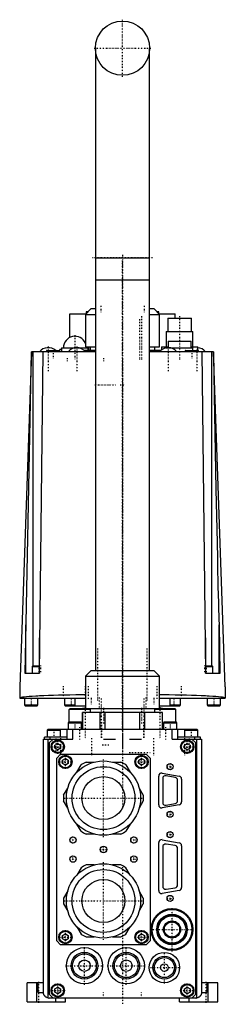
# Model space of a CAD drawing. Extents: x -54 to 54, y -3 to 514.
import ezdxf

# ---------------------------------------------------------------- set-up
doc = ezdxf.new("R2010")
doc.units = 0
doc.linetypes.add('CENTER', pattern=[1.5, 0.45, -0.5, 0.05, -0.5])
doc.layers.add('AM_0', color=7, linetype='CONTINUOUS')
doc.layers.add('AM_7', color=7, linetype='CENTER')

msp = doc.modelspace()

# ---------------------------------------------------------------- linework, layer by layer
at = {"layer": 'AM_0', "color": 7, "linetype": 'CONTINUOUS'}
for p, q in [((-14.25, 498.75), (-14.25, 377)), ((14.25, 377), (14.25, 498.75)), ((-14.25, 388.75), (14.25, 388.75)), ((-14.25, 377), (-14.25, 172)), ((14.25, 377), (-14.25, 377)), ((14.25, 172), (14.25, 377)), ((-16.5, 362), (-19.5, 359)), ((-16.5, 362), (-14.27, 362)), ((14.27, 362), (16.5, 362)), ((19.5, 359), (16.5, 362)), ((-27.6, 346.91), (-27.6, 359.3)), ((-27.6, 359.3), (-19.2, 359.3)), ((-19.5, 359), (-19.5, 342)), ((-19.5, 359), (-14.27, 359)), ((-19, 360.3), (-19, 359.5)), ((-18.2, 360.3), (-19, 360.3)), ((14.27, 359), (19.5, 359)), ((19, 360.3), (18.2, 360.3)), ((19, 359.5), (19, 360.3)), ((19.2, 359.3), (27.6, 359.3)), ((19.5, 342), (19.5, 359)), ((23.75, 357), (23.75, 350)), ((23.75, 357), (36.25, 357)), ((27.6, 357), (27.6, 359.3)), ((36.25, 350), (36.25, 357)), ((23, 350), (23, 342)), ((23, 350), (37, 350)), ((37, 342), (37, 350)), ((-32, 341.5), (-32, 339.3)), ((-32, 341.5), (-18, 341.5)), ((-19.5, 342), (-14.27, 342)), ((-18, 340), (-18, 341.5)), ((-17.6, 340), (-17.6, 342)), ((-16.9, 342), (-16.9, 340)), ((14.27, 342), (19.5, 342)), ((16.9, 340), (16.9, 342)), ((20.5, 342), (20.5, 340.35)), ((20.5, 342), (24, 342)), ((23, 341.5), (23, 341.41)), ((23, 341.5), (37, 341.5)), ((24, 345), (24, 341.5)), ((24, 345), (36, 345)), ((36, 341.5), (36, 345)), ((36, 342), (39.5, 342)), ((37, 340), (37, 341.5)), ((39.5, 340), (39.5, 342)), ((-47.86, 339.3), (-54, 163.5)), ((-51.14, 170.5), (-47.75, 339.3)), ((-14.26, 339.3), (-47.86, 339.3)), ((-46.93, 174.5), (-46.93, 339.3)), ((-41.92, 339.3), (-43.8, 170.5)), ((-40, 339.8), (-40, 339.3)), ((-40, 339.8), (-33, 339.8)), ((-39.8, 340), (-33.2, 340)), ((-33, 339.3), (-33, 339.8)), ((-32.9, 339.3), (-32.9, 340.6)), ((-32, 340.6), (-32.9, 340.6)), ((-14.25, 340), (-20.07, 340)), ((20.07, 340), (14.25, 340)), ((47.86, 339.3), (14.26, 339.3)), ((33, 339.8), (33, 339.3)), ((33, 339.8), (40, 339.8)), ((33.2, 340), (39.8, 340)), ((40, 339.3), (40, 339.8)), ((43.8, 170.5), (41.92, 339.3)), ((46.93, 174.5), (46.93, 339.3)), ((54, 163.5), (47.86, 339.3)), ((-50.83, 170.5), (-50.83, 196.01)), ((50.83, 196.01), (51.14, 170.5)), ((50.83, 170.5), (50.83, 196.01)), ((-43.8, 189.1), (-43.69, 170.5)), ((43.69, 170.5), (43.8, 189.1)), ((-47.1, 174.5), (-47.5, 174.1)), ((-47.5, 174.1), (-47.5, 170.5)), ((-47.5, 174.1), (-43.8, 174.1)), ((-47.1, 174.5), (-43.8, 174.5)), ((-16.5, 172), (-19.5, 169)), ((-16.5, 172), (16.5, 172)), ((19.5, 169), (16.5, 172)), ((43.8, 174.5), (47.1, 174.5)), ((43.8, 174.1), (47.5, 174.1)), ((47.5, 174.1), (47.1, 174.5)), ((47.5, 170.5), (47.5, 174.1)), ((-43.69, 170.5), (-51.14, 170.5)), ((-19.5, 169), (-19.5, 152)), ((-19.5, 169), (19.5, 169)), ((19.5, 152), (19.5, 169)), ((51.14, 170.5), (43.69, 170.5)), ((-54, 163.5), (-54, 157.5)), ((54, 163.5), (54, 157.5)), ((-54, 157.5), (-19.52, 157.5)), ((-51.5, 157.5), (-51.5, 153.9)), ((-44.5, 153.9), (-44.5, 157.5)), ((-30.5, 157.5), (-30.5, 153.9)), ((-25.1, 157.5), (-25.1, 153.5)), ((19.52, 157.5), (54, 157.5)), ((25.1, 153.5), (25.1, 157.5)), ((30.5, 153.9), (30.5, 157.5)), ((44.5, 157.5), (44.5, 153.9)), ((51.5, 153.9), (51.5, 157.5)), ((-51.5, 153.9), (-51.1, 153.5)), ((-51.5, 153.9), (-44.5, 153.9)), ((-51.1, 153.5), (-44.9, 153.5)), ((-44.9, 153.5), (-44.5, 153.9)), ((-30.5, 153.9), (-30.1, 153.5)), ((-30.5, 153.9), (-25.1, 153.9)), ((-30.1, 153.5), (-19.51, 153.5)), ((-27.5, 152), (-28, 151.5)), ((-28, 145), (-28, 151.5)), ((-16.92, 151.5), (-28, 151.5)), ((-27.5, 152), (-19.5, 152)), ((-21, 152.3), (-19.5, 152.23)), ((-21, 152.3), (-19.51, 152.3)), ((-21, 150), (-21, 141)), ((21, 150), (-21, 150)), ((-20.94, 141), (-20.94, 150)), ((-19.5, 152), (19.5, 152)), ((-16.9, 152), (-16.9, 150)), ((-11.79, 141), (-11.79, 150)), ((-9.15, 141), (-9.15, 150)), ((9.15, 141), (9.15, 150)), ((11.79, 141), (11.79, 150)), ((16.9, 150), (16.9, 152)), ((28, 151.5), (16.92, 151.5)), ((19.5, 152.23), (21, 152.3)), ((19.5, 152), (27.5, 152)), ((19.51, 153.5), (30.1, 153.5)), ((19.51, 152.3), (21, 152.3)), ((20.94, 141), (20.94, 150)), ((21, 141), (21, 150)), ((25.1, 153.9), (30.5, 153.9)), ((27.5, 152), (28, 151.5)), ((28, 145), (28, 151.5)), ((30.1, 153.5), (30.5, 153.9)), ((44.5, 153.9), (44.9, 153.5)), ((44.5, 153.9), (51.5, 153.9)), ((44.9, 153.5), (51.1, 153.5)), ((51.1, 153.5), (51.5, 153.9)), ((-28.1, 145), (-28.5, 144.6)), ((-28.1, 145), (-21.9, 145)), ((-21.5, 144.6), (-21.9, 145)), ((21.9, 145), (21.5, 144.6)), ((21.9, 145), (28.1, 145)), ((28.5, 144.6), (28.1, 145)), ((-39.1, 141), (-39.5, 140.6)), ((-39.5, 140.6), (-39.5, 137)), ((-39.5, 140.6), (-32.5, 140.6)), ((39.1, 141), (-39.1, 141)), ((-32.5, 140.6), (-32.9, 141)), ((-32.5, 137), (-32.5, 140.6)), ((-29, 136), (-29, 141)), ((-28.5, 144.6), (-28.5, 141)), ((-28.5, 144.6), (-21.5, 144.6)), ((-26, 136), (-26, 141)), ((-21.5, 141), (-21.5, 144.6)), ((-21.5, 142), (-21, 142)), ((-21.5, 141.5), (-21, 141.5)), ((21, 142), (21.5, 142)), ((21, 141.5), (21.5, 141.5)), ((21.5, 144.6), (21.5, 141)), ((21.5, 144.6), (28.5, 144.6)), ((26, 136), (26, 141)), ((28.5, 141), (28.5, 144.6)), ((29, 136), (29, 141)), ((32.9, 141), (32.5, 140.6)), ((32.5, 140.6), (32.5, 137)), ((32.5, 140.6), (39.5, 140.6)), ((39.5, 140.6), (39.1, 141)), ((39.5, 137), (39.5, 140.6)), ((-41.5, 3), (-41.5, 136)), ((-41.5, 136), (-26, 136)), ((-41, 136), (-41, 137)), ((-29, 137), (-41, 137)), ((-39, 0.04), (-39, 136)), ((-36.5, 136), (-38.5, 134)), ((-38, 136), (-38, 137)), ((-10.06, 136), (-3.75, 136)), ((3.75, 136), (10.06, 136)), ((26, 136), (41.5, 136)), ((41, 137), (29, 137)), ((38.5, 134), (36.5, 136)), ((38, 136), (38, 137)), ((39, 0.04), (39, 136)), ((41, 136), (41, 137)), ((41.5, 136), (41.5, 3)), ((-38.5, 134), (-38.5, 2)), ((-35.5, 132.87), (-34, 133.73)), ((-35.5, 131.13), (-35.5, 132.87)), ((-34, 130.27), (-35.5, 131.13)), ((-34, 133.73), (-32.5, 132.87)), ((-32.5, 131.13), (-34, 130.27)), ((-32.5, 132.87), (-32.5, 131.13)), ((32.5, 132.87), (34, 133.73)), ((32.5, 131.13), (32.5, 132.87)), ((34, 130.27), (32.5, 131.13)), ((34, 133.73), (35.5, 132.87)), ((35.5, 131.13), (34, 130.27)), ((35.5, 132.87), (35.5, 131.13)), ((38.5, 2), (38.5, 134)), ((-34.5, 126), (-32.5, 128)), ((-34.5, 30), (-34.5, 126)), ((-32.5, 128), (12.5, 128)), ((-31.5, 124.87), (-30, 125.73)), ((-31.5, 123.13), (-31.5, 124.87)), ((-30, 125.73), (-28.5, 124.87)), ((-28.5, 124.87), (-28.5, 123.13)), ((8.5, 124.87), (10, 125.73)), ((8.5, 123.13), (8.5, 124.87)), ((10, 125.73), (11.5, 124.87)), ((11.5, 124.87), (11.5, 123.13)), ((12.5, 128), (14.5, 126)), ((14.5, 126), (14.5, 30)), ((-30, 122.27), (-31.5, 123.13)), ((-28.5, 123.13), (-30, 122.27)), ((-23.97, 118.61), (-21.79, 122.38)), ((-19.15, 123.9), (-14.8, 123.9)), ((-5.2, 123.9), (-0.85, 123.9)), ((1.79, 122.38), (3.97, 118.61)), ((10, 122.27), (8.5, 123.13)), ((11.5, 123.13), (10, 122.27)), ((19, 101.4), (19, 116.6)), ((20.89, 118.17), (29.69, 116.57)), ((21.1, 115.3), (21.1, 102.7)), ((27.68, 115.87), (22.88, 116.77)), ((28.9, 103.6), (28.9, 114.4)), ((31, 115), (31, 103)), ((-30.94, 106.52), (-28.77, 110.29)), ((8.77, 110.29), (10.94, 106.52)), ((-28.77, 99.71), (-30.94, 103.48)), ((10.94, 103.48), (8.77, 99.71)), ((29.69, 101.43), (20.89, 99.83)), ((22.88, 101.23), (27.68, 102.13)), ((-21.79, 87.62), (-23.97, 91.39)), ((3.97, 91.39), (1.79, 87.62)), ((-14.8, 86.1), (-19.15, 86.1)), ((-0.85, 86.1), (-5.2, 86.1)), ((20.89, 83.17), (29.69, 81.57)), ((19, 56.4), (19, 81.6)), ((21.1, 79.4), (21.1, 58.6)), ((27.65, 80.08), (22.85, 80.88)), ((28.9, 59.4), (28.9, 78.6)), ((31, 80), (31, 58)), ((-21.79, 68.38), (-23.97, 64.61)), ((-14.8, 69.9), (-19.15, 69.9)), ((-0.85, 69.9), (-5.2, 69.9)), ((3.97, 64.61), (1.79, 68.38)), ((22.85, 57.12), (27.65, 57.92)), ((-28.77, 56.29), (-30.94, 52.52)), ((10.94, 52.52), (8.77, 56.29)), ((29.69, 56.43), (20.89, 54.83)), ((-30.94, 49.48), (-28.77, 45.71)), ((8.77, 45.71), (10.94, 49.48)), ((-23.97, 37.39), (-21.79, 33.62)), ((1.79, 33.62), (3.97, 37.39)), ((-31.5, 32.87), (-30, 33.73)), ((-31.5, 31.13), (-31.5, 32.87)), ((-30, 30.27), (-31.5, 31.13)), ((-30, 33.73), (-28.5, 32.87)), ((-28.5, 31.13), (-30, 30.27)), ((-28.5, 32.87), (-28.5, 31.13)), ((-19.15, 32.1), (-14.8, 32.1)), ((-5.2, 32.1), (-0.85, 32.1)), ((8.5, 32.87), (10, 33.73)), ((8.5, 31.13), (8.5, 32.87)), ((10, 30.27), (8.5, 31.13)), ((10, 33.73), (11.5, 32.87)), ((11.5, 31.13), (10, 30.27)), ((11.5, 32.87), (11.5, 31.13)), ((-32.5, 28), (-34.5, 30)), ((12.5, 28), (-32.5, 28)), ((14.5, 30), (12.5, 28)), ((-41.5, 8), (-50, 8)), ((-50, -2), (-50, 8)), ((-45, -2), (-45, 8)), ((-44.32, 3), (-44.32, 8)), ((-35.5, 4.87), (-34, 5.73)), ((-34, 5.73), (-32.5, 4.87)), ((32.5, 4.87), (34, 5.73)), ((34, 5.73), (35.5, 4.87)), ((50, 8), (41.5, 8)), ((44.32, 8), (44.32, 3)), ((45, -2), (45, 8)), ((50, -2), (50, 8)), ((-44.32, 3), (-41.5, 3)), ((-38.5, 2), (-36.5, 0)), ((38.5, 0), (-38.5, 0)), ((-35.5, 3.13), (-35.5, 4.87)), ((-34, 2.27), (-35.5, 3.13)), ((-35, -2), (-35, 0)), ((-32.5, 3.13), (-34, 2.27)), ((-32.5, 4.87), (-32.5, 3.13)), ((-30, -2), (-30, 0)), ((30, -2), (30, 0)), ((32.5, 3.13), (32.5, 4.87)), ((34, 2.27), (32.5, 3.13)), ((35.5, 3.13), (34, 2.27)), ((35, -2), (35, 0)), ((35.5, 4.87), (35.5, 3.13)), ((36.5, 0), (38.5, 2)), ((41.5, 3), (44.32, 3)), ((-50, -2), (-30, -2)), ((30, -2), (50, -2))]:
    msp.add_line(p, q, dxfattribs=at)
for points in [[(47.75, 339.3, 0), (48.16, 316.04, 0), (49.08, 267.12, 0), (49.65, 238.96, 0), (49.81, 231.18, 0), (49.98, 223.56, 0), (50.06, 219.8, 0), (50.15, 215.88, 0), (50.36, 207.75, 0), (50.49, 203.02, 0), (50.53, 201.7, 0), (50.57, 200.39, 0), (50.6, 199.75, 0), (50.62, 199.1, 0), (50.68, 197.84, 0), (50.71, 197.11, 0), (50.73, 196.9, 0), (50.74, 196.7, 0), (50.75, 196.59, 0), (50.75, 196.49, 0), (50.76, 196.36, 0), (50.77, 196.32, 0), (50.77, 196.29, 0), (50.77, 196.27, 0), (50.78, 196.25, 0), (50.78, 196.22, 0), (50.78, 196.18, 0), (50.79, 196.15, 0), (50.79, 196.12, 0), (50.8, 196.1, 0), (50.8, 196.09, 0), (50.8, 196.09, 0), (50.8, 196.09, 0), (50.8, 196.08, 0), (50.8, 196.08, 0), (50.8, 196.07, 0), (50.8, 196.07, 0), (50.8, 196.07, 0), (50.8, 196.06, 0), (50.8, 196.06, 0), (50.8, 196.06, 0), (50.8, 196.05, 0), (50.81, 196.05, 0), (50.81, 196.04, 0), (50.81, 196.04, 0), (50.81, 196.03, 0), (50.81, 196.03, 0), (50.81, 196.03, 0), (50.81, 196.02, 0), (50.81, 196.02, 0), (50.82, 196.02, 0), (50.82, 196.01, 0), (50.82, 196.01, 0), (50.82, 196.01, 0), (50.82, 196.01, 0), (50.82, 196.01, 0), (50.83, 196.01, 0), (50.83, 196.01, 0), (50.83, 196.01, 0)], [(-19.52, 159.26, 0), (-21.18, 159.23, 0), (-24.45, 159.18, 0), (-27.61, 159.12, 0), (-29.14, 159.09, 0), (-30.64, 159.05, 0), (-33.53, 158.98, 0), (-36.28, 158.9, 0), (-38.87, 158.81, 0), (-41.28, 158.72, 0), (-43.51, 158.62, 0), (-44.55, 158.57, 0), (-45.55, 158.51, 0), (-47.38, 158.4, 0), (-49, 158.29, 0), (-50.4, 158.18, 0), (-51.58, 158.06, 0), (-52.53, 157.94, 0), (-52.92, 157.87, 0), (-53.25, 157.81, 0), (-53.73, 157.69, 0), (-53.97, 157.56, 0), (-54, 157.5, 0)], [(54, 157.5, 0), (53.97, 157.56, 0), (53.73, 157.69, 0), (53.25, 157.81, 0), (52.92, 157.87, 0), (52.53, 157.94, 0), (51.58, 158.06, 0), (50.4, 158.18, 0), (49, 158.29, 0), (47.38, 158.4, 0), (45.55, 158.51, 0), (44.55, 158.57, 0), (43.51, 158.62, 0), (41.28, 158.72, 0), (38.87, 158.81, 0), (36.28, 158.9, 0), (33.53, 158.98, 0), (30.64, 159.05, 0), (29.14, 159.09, 0), (27.61, 159.12, 0), (24.45, 159.18, 0), (21.18, 159.23, 0), (19.52, 159.26, 0)], [(-39, 0.04, 0), (-39.11, 0.06, 0), (-39.34, 0.12, 0), (-39.56, 0.19, 0), (-39.67, 0.24, 0), (-39.78, 0.29, 0), (-39.99, 0.39, 0), (-40.18, 0.52, 0), (-40.37, 0.66, 0), (-40.48, 0.74, 0), (-40.51, 0.77, 0), (-40.54, 0.8, 0), (-40.55, 0.81, 0), (-40.56, 0.82, 0), (-40.59, 0.85, 0), (-40.62, 0.88, 0), (-40.65, 0.9, 0), (-40.67, 0.93, 0), (-40.7, 0.96, 0), (-40.71, 0.98, 0), (-40.73, 0.99, 0), (-40.75, 1.02, 0), (-40.78, 1.05, 0), (-40.79, 1.06, 0), (-40.8, 1.08, 0), (-40.83, 1.11, 0), (-40.85, 1.14, 0), (-40.87, 1.15, 0), (-40.88, 1.17, 0), (-40.9, 1.2, 0), (-40.92, 1.23, 0), (-40.95, 1.26, 0), (-40.97, 1.3, 0), (-40.99, 1.33, 0), (-41, 1.34, 0), (-41.01, 1.36, 0), (-41.03, 1.39, 0), (-41.05, 1.43, 0), (-41.07, 1.46, 0), (-41.09, 1.49, 0), (-41.11, 1.53, 0), (-41.12, 1.54, 0), (-41.13, 1.56, 0), (-41.15, 1.6, 0), (-41.17, 1.63, 0), (-41.19, 1.66, 0), (-41.2, 1.7, 0), (-41.22, 1.73, 0), (-41.23, 1.75, 0), (-41.24, 1.77, 0), (-41.25, 1.81, 0), (-41.27, 1.84, 0), (-41.28, 1.88, 0), (-41.3, 1.91, 0), (-41.31, 1.95, 0), (-41.32, 1.97, 0), (-41.32, 1.99, 0), (-41.34, 2.02, 0), (-41.35, 2.06, 0), (-41.36, 2.1, 0), (-41.37, 2.14, 0), (-41.38, 2.17, 0), (-41.39, 2.19, 0), (-41.39, 2.21, 0), (-41.4, 2.25, 0), (-41.41, 2.29, 0), (-41.42, 2.3, 0), (-41.42, 2.32, 0), (-41.43, 2.36, 0), (-41.44, 2.4, 0), (-41.44, 2.42, 0), (-41.45, 2.44, 0), (-41.45, 2.48, 0), (-41.46, 2.51, 0), (-41.47, 2.55, 0), (-41.47, 2.59, 0), (-41.48, 2.63, 0), (-41.48, 2.65, 0), (-41.48, 2.67, 0), (-41.49, 2.71, 0), (-41.49, 2.75, 0), (-41.49, 2.79, 0), (-41.49, 2.82, 0), (-41.5, 2.86, 0), (-41.5, 2.88, 0), (-41.5, 2.9, 0), (-41.5, 2.94, 0), (-41.5, 2.98, 0), (-41.5, 3, 0)], [(41.5, 3, 0), (41.5, 2.98, 0), (41.5, 2.94, 0), (41.5, 2.9, 0), (41.5, 2.88, 0), (41.5, 2.86, 0), (41.49, 2.82, 0), (41.49, 2.79, 0), (41.49, 2.75, 0), (41.49, 2.71, 0), (41.48, 2.67, 0), (41.48, 2.65, 0), (41.48, 2.63, 0), (41.47, 2.59, 0), (41.47, 2.55, 0), (41.46, 2.51, 0), (41.45, 2.48, 0), (41.45, 2.44, 0), (41.44, 2.42, 0), (41.44, 2.4, 0), (41.43, 2.36, 0), (41.42, 2.32, 0), (41.42, 2.3, 0), (41.41, 2.29, 0), (41.4, 2.25, 0), (41.39, 2.21, 0), (41.39, 2.19, 0), (41.38, 2.17, 0), (41.37, 2.14, 0), (41.36, 2.1, 0), (41.35, 2.06, 0), (41.34, 2.02, 0), (41.32, 1.99, 0), (41.32, 1.97, 0), (41.31, 1.95, 0), (41.3, 1.91, 0), (41.28, 1.88, 0), (41.27, 1.84, 0), (41.25, 1.81, 0), (41.24, 1.77, 0), (41.23, 1.75, 0), (41.22, 1.73, 0), (41.2, 1.7, 0), (41.19, 1.66, 0), (41.17, 1.63, 0), (41.15, 1.6, 0), (41.13, 1.56, 0), (41.12, 1.54, 0), (41.11, 1.53, 0), (41.09, 1.49, 0), (41.07, 1.46, 0), (41.05, 1.43, 0), (41.03, 1.39, 0), (41.01, 1.36, 0), (41, 1.34, 0), (40.99, 1.33, 0), (40.97, 1.3, 0), (40.95, 1.26, 0), (40.92, 1.23, 0), (40.9, 1.2, 0), (40.88, 1.17, 0), (40.87, 1.15, 0), (40.85, 1.14, 0), (40.83, 1.11, 0), (40.8, 1.08, 0), (40.79, 1.06, 0), (40.78, 1.05, 0), (40.75, 1.02, 0), (40.73, 0.99, 0), (40.71, 0.98, 0), (40.7, 0.96, 0), (40.67, 0.93, 0), (40.65, 0.9, 0), (40.62, 0.88, 0), (40.59, 0.85, 0), (40.56, 0.82, 0), (40.55, 0.81, 0), (40.54, 0.8, 0), (40.51, 0.77, 0), (40.48, 0.74, 0), (40.37, 0.66, 0), (40.18, 0.52, 0), (39.99, 0.39, 0), (39.78, 0.29, 0), (39.67, 0.24, 0), (39.56, 0.19, 0), (39.34, 0.12, 0), (39.11, 0.06, 0), (39, 0.04, 0)]]:
    msp.add_polyline3d(points, dxfattribs=at)
for centre, radius in [((0, 498.75), 14.25), ((-34, 132), 3.5), ((-34, 132), 3.1), ((34, 132), 3.5), ((34, 132), 3.1), ((-30, 124), 3.5), ((-30, 124), 3.1), ((-10, 105), 19.5), ((10, 124), 3.5), ((10, 124), 3.1), ((-10, 105), 16.5), ((25, 121.5), 1.6), ((-10, 105), 11.3), ((25, 96.5), 1.6), ((-26, 83), 1.7), ((6, 83), 1.7), ((25, 85.8), 1.6), ((-10, 78), 1.7), ((-26, 73), 1.7), ((6, 73), 1.7), ((-10, 51), 19.5), ((-10, 51), 16.5), ((-10, 51), 11.3), ((25, 52.3), 1.6), ((26, 36), 11), ((26, 36), 10.5), ((26, 36), 8), ((26, 36), 7.5), ((26, 36), 7.2), ((26, 36), 4.5), ((26, 36), 4), ((-30, 32), 3.5), ((-30, 32), 3.1), ((10, 32), 3.5), ((10, 32), 3.1), ((-20, 17), 9.5), ((2, 17), 9.5), ((-20, 17), 7), ((-20, 17), 6.25), ((2, 17), 7), ((2, 17), 6.25), ((22, 16), 8), ((22, 16), 6), ((22, 16), 5.25), ((-20, 17), 3), ((2, 17), 3), ((22, 16), 2), ((-34, 4), 3.5), ((-34, 4), 3.1), ((34, 4), 3.5), ((34, 4), 3.1)]:
    msp.add_circle(centre, radius, dxfattribs=at)
for centre, radius, start, end in [((-25, 341.5), 6, 23.5565, 180), ((-39, 335.6), 5.9, 48.2247, 141.1621), ((-24, 335.6), 5.9, 38.8379, 141.1621), ((-25, 341.5), 6, 0, 4.7802), ((24, 335.6), 5.9, 38.8379, 141.1621), ((39, 335.6), 5.9, 38.8379, 85.1386), ((-39.8, 339.8), 0.2, 90, 180), ((-33.2, 339.8), 0.2, 0, 90), ((33.2, 339.8), 0.2, 90, 180), ((39.8, 339.8), 0.2, 0, 90), ((-10, 105), 21, 115.8419, 124.1581), ((-10, 105), 21, 55.8419, 64.1581), ((20.6, 116.6), 1.6, 79.6952, 180), ((22.6, 115.3), 1.5, 79.3803, 180), ((27.4, 114.4), 1.5, 0, 79.3803), ((29.4, 115), 1.6, 0, 79.6952), ((-10, 105), 21, 175.8419, 184.1581), ((-10, 105), 21, 355.8419, 4.1581), ((27.4, 103.6), 1.5, 280.6197, 0), ((20.6, 101.4), 1.6, 180, 280.3048), ((22.6, 102.7), 1.5, 180, 280.6197), ((29.4, 103), 1.6, 280.3048, 0), ((-10, 105), 21, 235.8419, 244.1581), ((-10, 105), 21, 295.8419, 304.1581), ((20.6, 81.6), 1.6, 79.6952, 180), ((22.6, 79.4), 1.5, 80.5377, 180), ((27.4, 78.6), 1.5, 0, 80.5377), ((29.4, 80), 1.6, 0, 79.6952), ((-10, 51), 21, 115.8419, 124.1581), ((-10, 51), 21, 55.8419, 64.1581), ((22.6, 58.6), 1.5, 180, 279.4623), ((27.4, 59.4), 1.5, 279.4623, 0), ((29.4, 58), 1.6, 280.3048, 0), ((-10, 51), 21, 175.8419, 184.1581), ((-10, 51), 21, 355.8419, 4.1581), ((20.6, 56.4), 1.6, 180, 280.3048), ((-10, 51), 21, 235.8419, 244.1581), ((-10, 51), 21, 295.8419, 304.1581), ((-38.5, 3), 3, 260.4059, 270), ((38.5, 3), 3, 270, 279.5941)]:
    msp.add_arc(centre, radius, start, end, dxfattribs=at)
at = {"layer": 'AM_7', "color": 4, "linetype": 'CENTER'}
for p, q in [((0, 483.79), (0, 513.71)), ((-14.96, 498.75), (14.96, 498.75)), ((15.68, 388.75), (-15.68, 388.75)), ((0, 390.25), (0, 147.46)), ((0, 140.55), (0, 387.25)), ((-11.31, 363.45), (-11.31, 360.15)), ((11.31, 363.45), (11.31, 360.15)), ((10, 358.05), (10, 334.95)), ((30, 358.05), (30, 334.95)), ((9, 356.48), (9, 335.02)), ((-25, 348.07), (-25, 335.43)), ((-39, 342.09), (-39, 329.11)), ((-24, 342.09), (-24, 329.11)), ((24, 342.09), (24, 329.11)), ((39, 342.09), (39, 329.11)), ((-36.5, 340.2), (-36.5, 335.8)), ((-29, 336.07), (-29, 334.43)), ((-10, 336.07), (-10, 334.43)), ((36.5, 340.2), (36.5, 335.8)), ((0, 335.75), (0, 99.25)), ((-14.5, 322), (-3.5, 322)), ((-1.31, 322), (1.31, 322)), ((-13, 156.25), (-13, 183.75)), ((13, 156.25), (13, 183.75)), ((-44, 174.7), (-44, 170.3)), ((-43, 174.7), (-43, 170.3)), ((43, 174.7), (43, 170.3)), ((44, 174.7), (44, 170.3)), ((-31, 157.2), (-31, 163.8)), ((-19.5, 157.2), (-19.5, 163.8)), ((-18.08, 163.8), (-18.08, 157.2)), ((18.08, 163.8), (18.08, 157.2)), ((19.5, 157.2), (19.5, 163.8)), ((31, 157.2), (31, 163.8)), ((-48, 157.7), (-48, 153.3)), ((-27, 157.7), (-27, 153.3)), ((-16.45, 157.65), (-16.45, 154.35)), ((-12.27, 157.75), (-12.27, 152.25)), ((-11.25, 157.25), (-11.25, 136.25)), ((0, 156.68), (0, 144.03)), ((11.25, 157.25), (11.25, 136.25)), ((12.27, 157.75), (12.27, 152.25)), ((16.45, 157.65), (16.45, 154.35)), ((27, 157.7), (27, 153.3)), ((48, 157.7), (48, 153.3)), ((-19.54, 152.75), (-19.54, 136.25)), ((-14.5, 152), (-3.5, 152)), ((-9.96, 152.38), (-9.96, 144.12)), ((-1.31, 152), (1.31, 152)), ((0, 154.12), (0, 136.25)), ((9.96, 152.38), (9.96, 144.12)), ((19.54, 152.75), (19.54, 136.25)), ((-25, 145.2), (-25, 140.8)), ((-11.09, 144.88), (-11.09, 136.62)), ((0, 145.43), (0, 127.17)), ((11.09, 144.88), (11.09, 136.62)), ((25, 145.2), (25, 140.8)), ((-36, 141.2), (-36, 136.8)), ((-22.56, 142.3), (-22.56, 135.7)), ((22.56, 142.3), (22.56, 135.7)), ((36, 141.2), (36, 136.8)), ((-35, 136.3), (-35, 129.7)), ((-34, 128.32), (-34, 135.68)), ((-32.5, 136.4), (-32.5, 127.6)), ((-16.25, 136.4), (-16.25, 127.6)), ((0, 138.1), (0, 131.59)), ((16.25, 136.4), (16.25, 127.6)), ((32.5, 136.4), (32.5, 127.6)), ((34, 128.32), (34, 135.68)), ((35, 136.3), (35, 129.7)), ((-37.67, 132), (-30.32, 132)), ((-10.68, 133), (-6.83, 133)), ((30.32, 132), (37.67, 132)), ((-30, 120.33), (-30, 127.67)), ((-10, 84.53), (-10, 125.47)), ((3.5, 129), (14.5, 129)), ((10, 120.33), (10, 127.67)), ((-33.67, 124), (-26.32, 124)), ((6.32, 124), (13.68, 124)), ((23.32, 121.5), (26.68, 121.5)), ((25, 119.82), (25, 123.18)), ((-30.48, 105), (10.47, 105)), ((23.32, 96.5), (26.68, 96.5)), ((25, 94.82), (25, 98.18)), ((-27.79, 83), (-24.21, 83)), ((-26, 81.22), (-26, 84.78)), ((4.22, 83), (7.78, 83)), ((6, 81.22), (6, 84.78)), ((23.32, 85.8), (26.68, 85.8)), ((25, 84.12), (25, 87.48)), ((-11.79, 78), (-8.21, 78)), ((-10, 76.22), (-10, 79.78)), ((-27.79, 73), (-24.21, 73)), ((-26, 71.22), (-26, 74.78)), ((4.22, 73), (7.78, 73)), ((6, 71.22), (6, 74.78)), ((-10, 30.52), (-10, 71.47)), ((0, 68.8), (0, -3.28)), ((23.32, 52.3), (26.68, 52.3)), ((25, 50.62), (25, 53.98)), ((-30.48, 51), (10.47, 51)), ((26, 24.45), (26, 47.55)), ((-33.67, 32), (-26.32, 32)), ((-30, 28.32), (-30, 35.67)), ((6.32, 32), (13.68, 32)), ((10, 28.32), (10, 35.67)), ((14.45, 36), (37.55, 36)), ((-20, 7.03), (-20, 26.98)), ((2, 7.03), (2, 26.98)), ((22, 7.6), (22, 24.4)), ((-29.98, 17), (-10.03, 17)), ((-7.97, 17), (11.97, 17)), ((13.6, 16), (30.4, 16)), ((-44, -2.5), (-44, 8.5)), ((-34, 0.32), (-34, 7.68)), ((34, 0.32), (34, 7.68)), ((44, -2.5), (44, 8.5)), ((-37.67, 4), (-30.32, 4)), ((-10, -0.15), (-10, 3.15)), ((10, -0.15), (10, 3.15)), ((30.32, 4), (37.67, 4))]:
    msp.add_line(p, q, dxfattribs=at)

doc.saveas('drawing.dxf')
